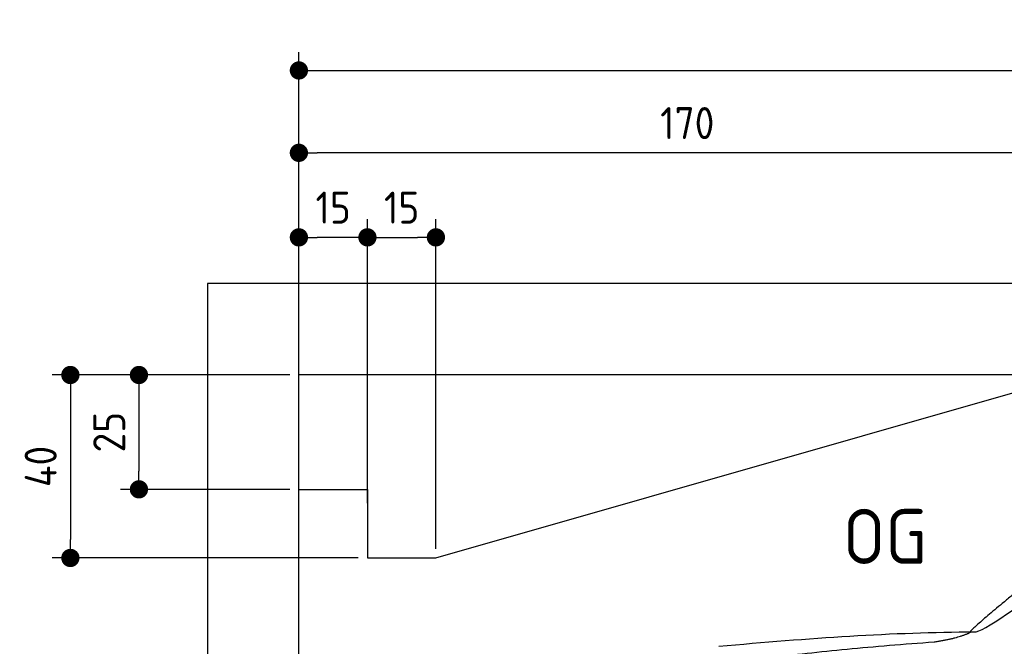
# Model space of a CAD drawing. Header units: millimetres. Extents: x -411 to 6777, y 0 to 6577.
# Tile 3 of 6: x -411 to 1744, y 5207 to 6577. Entities that reach past the tile are written whole.
import ezdxf

# ---------------------------------------------------------------- set-up
doc = ezdxf.new("R2010")
doc.units = ezdxf.units.MM
doc.layers.add('4', color=3, linetype='Continuous')
doc.layers.add('car', color=10, linetype='Continuous', lineweight=25)
doc.layers.add('Freiraum', color=7, linetype='Continuous', lineweight=25)
doc.styles.get("Standard").update_dxf_attribs({"font": 'ISOCP.SHX'})
doc.dimstyles.new('GEN-ISO', dxfattribs={"dimscale": 20, "dimtxt": 3.5, "dimasz": 2, "dimexe": 2, "dimexo": 1, "dimgap": 1.5, "dimtad": 1, "dimdec": 1, "dimlfac": 0.1, "dimdsep": 46, "dimtxsty": 'STANDARD', "dimblk": 'PUNKT', "dimcen": 2, "dimclrd": 256, "dimclre": 256, "dimclrt": 2, "dimadec": 0, "dimazin": 0, "dimtp": 0.1, "dimtm": 0.1, "dimtfac": 0.71, "dimtdec": 1, "dimtmove": 2, "dimatfit": 3, "dimldrblk": 'PUNKT', "dimfxl": 2, "dimtolj": 1, "dimarcsym": 0})

# ---------------------------------------------------------------- blocks, each defined once
blk = doc.blocks.new('PUNKT')
at = {"layer": '4', "color": 0, "linetype": 'ByBlock'}
blk.add_line((-0.5, 0), (-1, 0), dxfattribs=at)
at = {"layer": '4', "color": 0, "linetype": 'ByBlock', "const_width": 0.5}
blk.add_lwpolyline([(-0.25, 0, 1), (0.25, 0, 1)], format="xyb", close=True, dxfattribs=at)
blk = doc.blocks.new('*D146')
at = {"layer": '4', "lineweight": -2, "transparency": 16777216}
for p, q in [((200, 5770.9), (200, 6505.8)), ((5700, 5970.9), (5700, 6505.8)), ((240, 6465.8), (5660, 6465.8))]:
    blk.add_line(p, q, dxfattribs=at)
at = {"layer": 'Defpoints', "color": 0, "transparency": 16777216}
for p in [(5700, 6465.8), (5700, 5950.9), (200, 5750.9)]:
    blk.add_point(p, dxfattribs=at)
at = {"layer": '4', "lineweight": -2, "transparency": 16777216, "xscale": 40, "yscale": 40, "zscale": 40, "rotation": 180}
blk.add_blockref('PUNKT', (200, 6465.8), dxfattribs=at)
at = {"layer": '4', "lineweight": -2, "transparency": 16777216, "xscale": 40, "yscale": 40, "zscale": 40}
blk.add_blockref('PUNKT', (5700, 6465.8), dxfattribs=at)
at = {"layer": '4', "color": 2, "transparency": 16777216, "insert": (2950, 6530.8), "char_height": 70, "attachment_point": 5}
blk.add_mtext('550', dxfattribs=at)
blk = doc.blocks.new('Car')
at = {"layer": 'car'}
for points, degree in [([(1630, 5253.6), (1665.7, 5250.2), (1965.7, 5501.8), (2143.2, 5612.4)], 3), ([(1926, 5507.4), (1845.5, 5446.2), (1743.9, 5361.8), (1615.5, 5255.4), (1621.4, 5253.5)], 4), ([(1071.1, 5216.9), (1267.2, 5236.7), (1452.3, 5251.4), (1630, 5253.6)], 3), ([(1542.4, 5231), (1595.4, 5239.3), (1621.2, 5252.5)], 2), ([(730, 5095.1), (965.8, 5183.8), (1542.4, 5231)], 2)]:
    blk.add_open_spline(points, degree=degree, dxfattribs=at)
blk = doc.blocks.new('_Dot')
at = {"color": 0, "linetype": 'ByBlock', "lineweight": -2}
blk.add_line((-0.5, 0), (-1, 0), dxfattribs=at)
at = {"color": 0, "linetype": 'ByBlock', "const_width": 0.5}
blk.add_lwpolyline([(-0.25, 0, 1), (0.25, 0, 1)], format="xyb", close=True, dxfattribs=at)
blk = doc.blocks.new('*D152')
at = {"layer": '4', "lineweight": -2, "transparency": 16777216}
for p, q in [((200, 5770.9), (200, 6325.7)), ((1899.7, 5820), (1899.7, 6325.7)), ((1859.7, 6285.7), (240, 6285.7))]:
    blk.add_line(p, q, dxfattribs=at)
at = {"layer": 'Defpoints', "color": 0, "transparency": 16777216}
for p in [(200, 6285.7), (1899.7, 5800), (200, 5750.9)]:
    blk.add_point(p, dxfattribs=at)
at = {"layer": '4', "lineweight": -2, "transparency": 16777216, "xscale": 40, "yscale": 40, "zscale": 40, "rotation": 180}
blk.add_blockref('_Dot', (200, 6285.7), dxfattribs=at)
at = {"layer": '4', "lineweight": -2, "transparency": 16777216, "xscale": 40, "yscale": 40, "zscale": 40}
blk.add_blockref('_Dot', (1899.7, 6285.7), dxfattribs=at)
at = {"layer": '4', "color": 2, "transparency": 16777216, "insert": (1049.8, 6350.7), "char_height": 70, "attachment_point": 5}
blk.add_mtext('170', dxfattribs=at)
blk = doc.blocks.new('*D153')
at = {"layer": '4', "lineweight": -2, "transparency": 16777216}
for p, q in [((200, 5770.9), (200, 6140.9)), ((350, 5520.9), (350, 6140.9)), ((310, 6100.9), (240, 6100.9))]:
    blk.add_line(p, q, dxfattribs=at)
at = {"layer": 'Defpoints', "color": 0, "transparency": 16777216}
for p in [(200, 6100.9), (200, 5750.9), (350, 5500.9)]:
    blk.add_point(p, dxfattribs=at)
at = {"layer": '4', "lineweight": -2, "transparency": 16777216, "xscale": 40, "yscale": 40, "zscale": 40, "rotation": 180}
blk.add_blockref('_Dot', (200, 6100.9), dxfattribs=at)
at = {"layer": '4', "lineweight": -2, "transparency": 16777216, "xscale": 40, "yscale": 40, "zscale": 40}
blk.add_blockref('_Dot', (350, 6100.9), dxfattribs=at)
at = {"layer": '4', "color": 2, "transparency": 16777216, "insert": (275, 6165.9), "char_height": 70, "attachment_point": 5}
blk.add_mtext('15', dxfattribs=at)
blk = doc.blocks.new('*D154')
at = {"layer": '4', "lineweight": -2, "transparency": 16777216}
for p, q in [((180, 5800), (-340, 5800)), ((-300, 5760), (-300, 5440)), ((330, 5400), (-340, 5400))]:
    blk.add_line(p, q, dxfattribs=at)
at = {"layer": 'Defpoints', "color": 0, "transparency": 16777216}
for p in [(200, 5800), (-300, 5400), (350, 5400)]:
    blk.add_point(p, dxfattribs=at)
at = {"layer": '4', "lineweight": -2, "transparency": 16777216, "xscale": 40, "yscale": 40, "zscale": 40}
for p, rotation in [((-300, 5800), 90), ((-300, 5400), 270)]:
    blk.add_blockref('_Dot', p, dxfattribs=dict(at, rotation=rotation))
at = {"layer": '4', "color": 2, "transparency": 16777216, "insert": (-365, 5600), "char_height": 70, "attachment_point": 5, "rotation": 90}
blk.add_mtext('40', dxfattribs=at)
blk = doc.blocks.new('*D155')
at = {"layer": '4', "lineweight": -2, "transparency": 16777216}
for p, q in [((180, 5800), (-190, 5800)), ((-150, 5760), (-150, 5590)), ((180, 5550), (-190, 5550))]:
    blk.add_line(p, q, dxfattribs=at)
at = {"layer": 'Defpoints', "color": 0, "transparency": 16777216}
for p in [(200, 5800), (-150, 5550), (200, 5550)]:
    blk.add_point(p, dxfattribs=at)
at = {"layer": '4', "lineweight": -2, "transparency": 16777216, "xscale": 40, "yscale": 40, "zscale": 40}
for p, rotation in [((-150, 5800), 90), ((-150, 5550), 270)]:
    blk.add_blockref('_Dot', p, dxfattribs=dict(at, rotation=rotation))
at = {"layer": '4', "color": 2, "transparency": 16777216, "insert": (-215, 5675), "char_height": 70, "attachment_point": 5, "rotation": 90}
blk.add_mtext('25', dxfattribs=at)
blk = doc.blocks.new('*D156')
at = {"layer": '4', "lineweight": -2, "transparency": 16777216}
for p, q in [((350, 5520), (350, 6140.9)), ((499.8, 5420), (499.8, 6140.9)), ((390, 6100.9), (459.8, 6100.9))]:
    blk.add_line(p, q, dxfattribs=at)
at = {"layer": 'Defpoints', "color": 0, "transparency": 16777216}
for p in [(499.8, 6100.9), (350, 5500), (499.8, 5400)]:
    blk.add_point(p, dxfattribs=at)
at = {"layer": '4', "lineweight": -2, "transparency": 16777216, "xscale": 40, "yscale": 40, "zscale": 40, "rotation": 180}
blk.add_blockref('_Dot', (350, 6100.9), dxfattribs=at)
at = {"layer": '4', "lineweight": -2, "transparency": 16777216, "xscale": 40, "yscale": 40, "zscale": 40}
blk.add_blockref('_Dot', (499.8, 6100.9), dxfattribs=at)
at = {"layer": '4', "color": 2, "transparency": 16777216, "insert": (424.9, 6165.9), "char_height": 70, "attachment_point": 5}
blk.add_mtext('15', dxfattribs=at)
blk = doc.blocks.new('Gebäude_380_GT180')
for p, q in [((5900, 6000), (0, 6000)), ((0, 6000), (0, 0)), ((5700, 5800), (200, 5800)), ((200, 200), (200, 5800))]:
    blk.add_line(p, q)
at = {"layer": 'Freiraum'}
blk.add_lwpolyline([(200, 5550), (350, 5550), (350, 5400), (499.8, 5400), (1900, 5800)], dxfattribs=at)

msp = doc.modelspace()

# ---------------------------------------------------------------- block references
msp.add_blockref('Gebäude_380_GT180', (0, 0))
at = {"layer": 'car', "rotation": 359.4752422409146}
msp.add_blockref('Car', (0, 0), dxfattribs=at)

# ---------------------------------------------------------------- texts
msp.add_text('OG', height=120).set_placement((1390.46, 5387))

# ---------------------------------------------------------------- dimensions: what is measured, and where the dimension line sits
at = {"layer": '4'}
for base, p1, p2, override, picture, middle in [((5700, 6465.8), (200, 5750.88), (5700, 5950.88), {"dimtdec": 3, "dimtolj": 0}, '*D146', (2950, 6530.8)), ((200, 6285.7), (1899.68, 5800), (200, 5750.88), {"dimblk1": 'Dot', "dimblk2": 'Dot', "dimsah": 1, "dimtdec": 3, "dimtolj": 0}, '*D152', (1049.84, 6350.7)), ((200, 6100.88), (350, 5500.88), (200, 5750.88), {"dimblk1": 'Dot', "dimblk2": 'Dot', "dimsah": 1, "dimtdec": 3, "dimtolj": 0}, '*D153', (275, 6165.88)), ((499.76, 6100.88), (350, 5500), (499.76, 5400), {"dimblk1": 'Dot', "dimblk2": 'Dot', "dimsah": 1, "dimtdec": 3, "dimtolj": 0}, '*D156', (424.88, 6165.88))]:
    dim = msp.add_linear_dim(base=base, p1=p1, p2=p2, dimstyle='GEN-ISO', override=override, dxfattribs=at)
    dim.commit()
    dim.dimension.update_dxf_attribs({"geometry": picture, "text_midpoint": middle})
for base, p2, picture, middle in [((-300, 5400), (350, 5400), '*D154', (-365, 5600)), ((-150, 5550), (200, 5550), '*D155', (-215.01, 5675))]:
    dim = msp.add_linear_dim(base=base, p1=(200, 5800), p2=p2, angle=90, dimstyle='GEN-ISO', override={"dimblk1": 'Dot', "dimblk2": 'Dot', "dimsah": 1, "dimtdec": 3, "dimtolj": 0}, dxfattribs=at)
    dim.commit()
    dim.dimension.update_dxf_attribs({"geometry": picture, "text_midpoint": middle})

doc.saveas('drawing.dxf')
